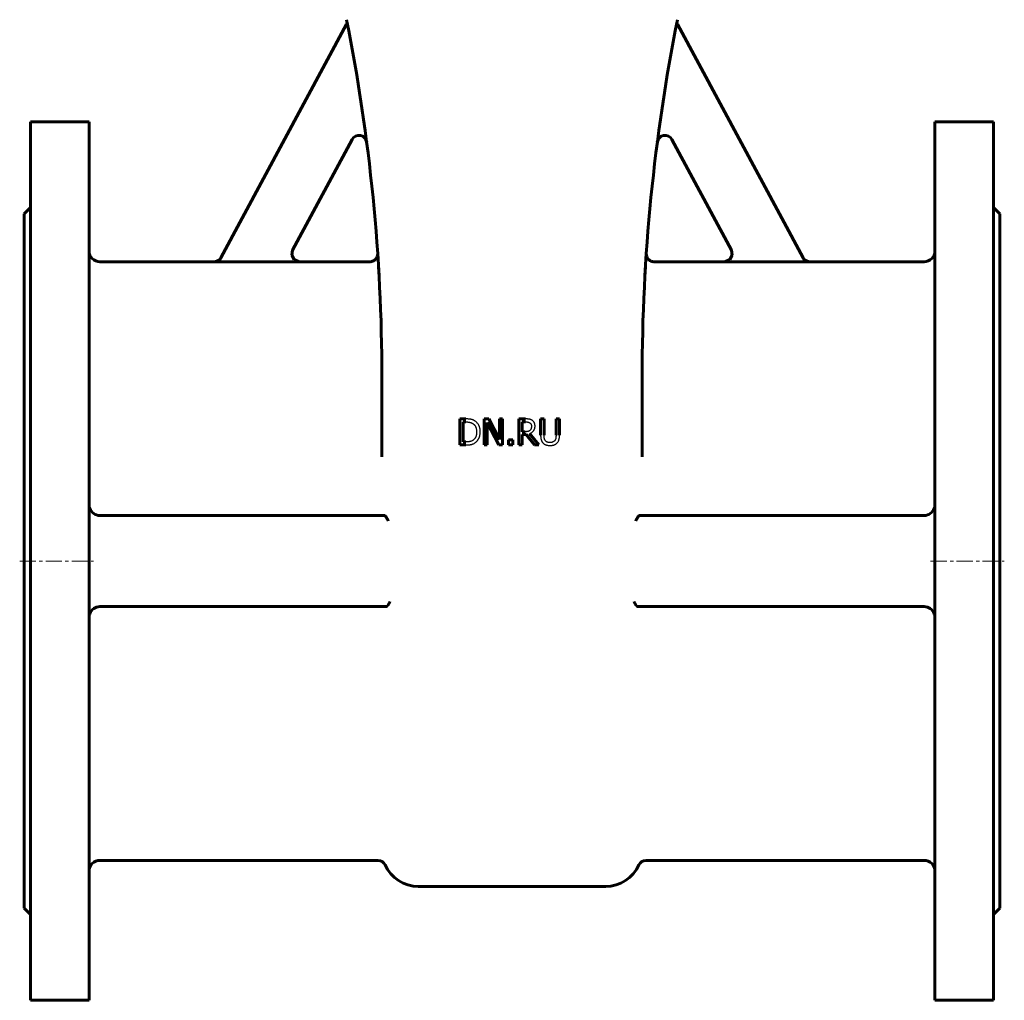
# Model space of a CAD drawing. Header units: millimetres. Extents: x -300 to 300, y -568 to 570.
# Tile 1 of 4: x -227 to 227, y -568 to -116. Entities that reach past the tile are written whole.
import ezdxf

# ---------------------------------------------------------------- set-up
doc = ezdxf.new("R2010")
doc.units = ezdxf.units.MM
for name, pattern in [('K5LT-1', [0]), ('K5LT_AXLED', [12, 7.5, -1.5, 1.5, -1.5]), ('K5LT_BASIC', [0])]:
    doc.linetypes.add(name, pattern=pattern)
doc.layers.add('Системный слой (1)', color=7, linetype='Continuous', true_color=0x6c6c6c)

# ---------------------------------------------------------------- blocks, each defined once
blk = doc.blocks.new('U0')
at = {"layer": 'Системный слой (1)', "color": 143, "linetype": 'K5LT_BASIC', "lineweight": 60, "true_color": 0x33acca}
for p, q in [((101.18, -221.95), (101.54, -224.29)), ((100.51, -226.23), (98.39, -227.23)), ((101.54, -224.29), (100.51, -226.23)), ((98.39, -227.23), (98.01, -227.25))]:
    blk.add_line(p, q, dxfattribs=at)
blk = doc.blocks.new('U2')
at = {"layer": 'Системный слой (1)', "color": 143, "linetype": 'K5LT_BASIC', "lineweight": 60, "true_color": 0x33acca}
for p, q in [((-61.94, -223.42), (-61.93, -223.45)), ((-61.93, -223.45), (-61.93, -223.53)), ((-61.93, -223.53), (-61.92, -223.65)), ((-61.92, -223.65), (-61.92, -223.65)), ((-61.92, -223.65), (-61.92, -223.65))]:
    blk.add_line(p, q, dxfattribs=at)
blk = doc.blocks.new('U9')
at = {"layer": 'Системный слой (1)', "color": 143, "linetype": 'K5LT_BASIC', "lineweight": 60, "true_color": 0x33acca}
for p, q in [((-195, -162.75), (-195, -365.25)), ((-195, -365.25), (-195, -567.75))]:
    blk.add_line(p, q, dxfattribs=at)
blk = doc.blocks.new('U12')
at = {"layer": 'Системный слой (1)', "color": 143, "linetype": 'K5LT_BASIC', "lineweight": 60, "true_color": 0x33acca}
for p, q in [((-225, -205.25), (-225, -365.25)), ((-225, -365.25), (-225, -525.25))]:
    blk.add_line(p, q, dxfattribs=at)
blk = doc.blocks.new('U13')
at = {"layer": 'Системный слой (1)', "color": 143, "linetype": 'K5LT_BASIC', "lineweight": 60, "true_color": 0x33acca}
for p, q in [((-222, -162.75), (-222, -365.25)), ((-222, -365.25), (-222, -567.75))]:
    blk.add_line(p, q, dxfattribs=at)
blk = doc.blocks.new('U17')
at = {"layer": 'Системный слой (1)', "color": 143, "linetype": 'K5LT_BASIC', "lineweight": 60, "true_color": 0x33acca}
for p, q in [((-101.18, -221.95), (-101.54, -224.29)), ((-101.54, -224.29), (-100.51, -226.23)), ((-100.51, -226.23), (-98.39, -227.23)), ((-98.39, -227.23), (-98.01, -227.25))]:
    blk.add_line(p, q, dxfattribs=at)
blk = doc.blocks.new('U18')
at = {"layer": 'Системный слой (1)', "color": 143, "linetype": 'K5LT_BASIC', "lineweight": 60, "true_color": 0x33acca}
for p, q in [((98.01, -227.25), (65.53, -227.25)), ((190, -227.25), (137.33, -227.25))]:
    blk.add_line(p, q, dxfattribs=at)
blk = doc.blocks.new('U22')
at = {"layer": 'Системный слой (1)', "color": 143, "linetype": 'K5LT_BASIC', "lineweight": 60, "true_color": 0x33acca}
for p, q in [((-137.33, -227.25), (-190, -227.25)), ((-65.53, -227.25), (-98.01, -227.25))]:
    blk.add_line(p, q, dxfattribs=at)
blk = doc.blocks.new('U24')
at = {"layer": 'Системный слой (1)', "color": 143, "linetype": 'K5LT_BASIC', "lineweight": 60, "true_color": 0x33acca}
for p, q in [((61.93, -223.54), (61.92, -223.66)), ((61.92, -223.66), (61.92, -223.67)), ((61.92, -223.67), (61.92, -223.67)), ((61.94, -223.42), (61.93, -223.45)), ((61.93, -223.45), (61.93, -223.54))]:
    blk.add_line(p, q, dxfattribs=at)
blk = doc.blocks.new('U25')
at = {"layer": 'Системный слой (1)', "color": 143, "linetype": 'K5LT_BASIC', "lineweight": 60, "true_color": 0x33acca}
for p, q in [((225, -205.25), (225, -365.25)), ((225, -365.25), (225, -525.25))]:
    blk.add_line(p, q, dxfattribs=at)
blk = doc.blocks.new('U33')
at = {"layer": 'Системный слой (1)', "color": 143, "linetype": 'K5LT_BASIC', "lineweight": 60, "true_color": 0x33acca}
for p, q in [((222, -162.75), (222, -365.25)), ((222, -365.25), (222, -567.75))]:
    blk.add_line(p, q, dxfattribs=at)
blk = doc.blocks.new('U38')
at = {"layer": 'Системный слой (1)', "color": 143, "linetype": 'K5LT_BASIC', "lineweight": 60, "true_color": 0x33acca}
for p, q in [((195, -162.75), (195, -365.25)), ((195, -365.25), (195, -567.75))]:
    blk.add_line(p, q, dxfattribs=at)

msp = doc.modelspace()

# ---------------------------------------------------------------- linework, layer by layer
at = {"layer": 'Системный слой (1)', "color": 143, "linetype": 'K5LT_BASIC', "lineweight": 60, "true_color": 0x33acca}
for p, q in [((-134.19, -225.42), (-76.37, -117.71)), ((-76.37, -117.71), (-75.86, -117.99)), ((76.37, -117.71), (75.86, -117.99)), ((134.19, -225.42), (76.37, -117.71)), ((-222, -162.75), (-195, -162.75)), ((222, -162.75), (195, -162.75)), ((-73.75, -170.87), (-101.21, -222.01)), ((73.75, -170.87), (101.21, -222.01)), ((-225, -205.25), (-222, -202.25)), ((225, -205.25), (222, -202.25)), ((-61.85, -224.73), (-61.94, -223.41)), ((61.85, -224.73), (61.94, -223.41)), ((-137.37, -227.31), (-98.04, -227.31)), ((137.37, -227.31), (98.04, -227.31)), ((-60, -317.21), (-60, -280.43)), ((60, -317.21), (60, -280.43)), ((-24.1, -299.73), (-24.1, -311.73)), ((-21.36, -299.73), (-24.1, -299.73)), ((-22.5, -310.35), (-22.5, -301.11)), ((-22.5, -301.11), (-21.29, -301.11)), ((-12.9, -299.73), (-12.9, -311.73)), ((-10.64, -299.73), (-12.9, -299.73)), ((-11.42, -301.39), (-6.11, -311.73)), ((-11.42, -311.73), (-11.42, -301.39)), ((-5.8, -309.23), (-10.64, -299.73)), ((-5.8, -299.73), (-5.8, -309.23)), ((-4.32, -299.73), (-5.8, -299.73)), ((-4.32, -311.73), (-4.32, -299.73)), ((6.21, -299.73), (3.11, -299.73)), ((3.11, -299.73), (3.11, -311.73)), ((4.71, -301.11), (6.29, -301.11)), ((4.71, -305.63), (4.71, -301.11)), ((13.21, -299.73), (13.21, -307.22)), ((14.8, -299.73), (13.21, -299.73)), ((14.8, -307.22), (14.8, -299.73)), ((21.89, -299.73), (20.3, -299.73)), ((20.3, -299.73), (20.3, -307.26)), ((21.89, -307.22), (21.89, -299.73)), ((6.11, -305.63), (4.71, -305.63)), ((4.71, -306.96), (6.54, -306.96)), ((4.71, -311.73), (4.71, -306.96)), ((6.54, -306.96), (10.33, -311.73)), ((12.4, -311.73), (8.13, -306.51)), ((-24.1, -311.73), (-21.33, -311.73)), ((-21.29, -310.35), (-22.5, -310.35)), ((-12.9, -311.73), (-11.42, -311.73)), ((-6.11, -311.73), (-4.32, -311.73)), ((-1.57, -309.44), (-1.57, -311.73)), ((0.35, -309.44), (-1.57, -309.44)), ((-1.57, -311.73), (0.35, -311.73)), ((0.35, -311.73), (0.35, -309.44)), ((3.11, -311.73), (4.71, -311.73)), ((10.33, -311.73), (12.4, -311.73)), ((-190, -344.25), (-59.07, -344.25)), ((-59.07, -344.25), (-58.89, -344.25)), ((59.07, -344.25), (58.89, -344.25)), ((190, -344.25), (59.07, -344.25)), ((-58.2, -386.25), (-190, -386.25)), ((-58.2, -386.25), (-58.19, -386.25)), ((58.2, -386.25), (58.19, -386.25)), ((58.2, -386.25), (190, -386.25)), ((-61.79, -503.25), (-190, -503.25)), ((190, -503.25), (61.79, -503.25)), ((-43.2, -515.25), (43.2, -515.25)), ((-225, -525.25), (-222, -528.25)), ((225, -525.25), (222, -528.25)), ((-222, -567.75), (-195, -567.75)), ((222, -567.75), (195, -567.75))]:
    msp.add_line(p, q, dxfattribs=at)
at = {"layer": 'Системный слой (1)', "color": 30, "linetype": 'K5LT_AXLED', "lineweight": 18, "true_color": 0xff8000}
for p, q in [((-227, -365.25), (-193, -365.25)), ((193, -365.25), (227, -365.25))]:
    msp.add_line(p, q, dxfattribs=at)
at = {"layer": 'Системный слой (1)', "color": 143, "linetype": 'K5LT_BASIC', "lineweight": 60, "true_color": 0x33acca}
for centre, radius, start, end in [((-900, -280.43), 840, 0, 11.30993), ((900, -280.43), 840, 168.69007, 180), ((-70.58, -172.57), 3.6, 7.409, 151.7693), ((70.58, -172.57), 3.6, 28.2307, 172.591), ((-190, -222.25), 5, 180, 270), ((190, -222.25), 5, 270, 0), ((-900, -280.43), 840, 3.87558, 3.89172), ((900, -280.43), 840, 176.10814, 176.12555), ((-190, -339.25), 5, 199.8019, 270), ((190, -339.25), 5, 270, 340.1981), ((-190, -391.25), 5, 90, 160.1981), ((190, -391.25), 5, 19.8019, 90), ((-190, -508.25), 5, 90, 180), ((-61.79, -506.85), 3.6, 24.3157, 90), ((61.79, -506.85), 3.6, 90, 155.6843), ((190, -508.25), 5, 0, 90), ((-43.2, -498.45), 16.8, 204.3157, 270), ((43.2, -498.45), 16.8, 270, 335.6843)]:
    msp.add_arc(centre, radius, start, end, dxfattribs=at)
at = {"layer": 'Системный слой (1)', "color": 7, "linetype": 'K5LT-1'}
for points, knots in [([(-98.04, -227.31), (-98.19, -227.31), (-98.48, -227.3), (-98.78, -227.24), (-99.01, -227.18), (-99.17, -227.13), (-99.33, -227.07), (-99.43, -227.03), (-99.52, -227), (-99.62, -226.95), (-99.83, -226.84), (-99.99, -226.74), (-100.13, -226.64), (-100.17, -226.61), (-100.23, -226.57), (-100.33, -226.49), (-100.53, -226.32), (-100.78, -226.06), (-101.04, -225.72), (-101.22, -225.41), (-101.34, -225.15), (-101.4, -225), (-101.44, -224.9), (-101.45, -224.85), (-101.48, -224.78), (-101.51, -224.66), (-101.57, -224.42), (-101.6, -224.21), (-101.62, -224.03), (-101.62, -223.98), (-101.63, -223.89), (-101.63, -223.76), (-101.63, -223.51), (-101.6, -223.16), (-101.51, -222.74), (-101.38, -222.36), (-101.27, -222.12), (-101.21, -222.01)], [0, 0, 0, 0, 0.0367768, 0.0735537, 0.0773402, 0.0964084, 0.1154767, 0.118994, 0.1251735, 0.1375325, 0.147988, 0.1831614, 0.186906, 0.1906189, 0.195804, 0.206174, 0.2225632, 0.2596926, 0.2956069, 0.3306344, 0.3493208, 0.3680073, 0.3716444, 0.3752623, 0.3807031, 0.3915847, 0.4060004, 0.4421793, 0.4459478, 0.4498222, 0.4559591, 0.4682331, 0.4824287, 0.5192439, 0.556059, 0.5884281, 0.6207972, 0.6207972, 0.6207972, 0.6207972]), ([(98.04, -227.31), (98.19, -227.31), (98.48, -227.3), (98.78, -227.24), (99.01, -227.18), (99.17, -227.13), (99.33, -227.07), (99.43, -227.03), (99.52, -227), (99.62, -226.95), (99.83, -226.84), (99.99, -226.74), (100.13, -226.64), (100.17, -226.61), (100.23, -226.57), (100.33, -226.49), (100.53, -226.32), (100.78, -226.06), (101.04, -225.72), (101.22, -225.41), (101.34, -225.15), (101.4, -225), (101.44, -224.9), (101.45, -224.85), (101.48, -224.78), (101.51, -224.66), (101.57, -224.42), (101.6, -224.21), (101.62, -224.03), (101.62, -223.98), (101.63, -223.89), (101.63, -223.76), (101.63, -223.51), (101.6, -223.16), (101.51, -222.74), (101.38, -222.36), (101.27, -222.12), (101.21, -222.01)], [0, 0, 0, 0, 0.0367786, 0.0735572, 0.077344, 0.0964138, 0.1154836, 0.1190002, 0.1251779, 0.1375333, 0.1479881, 0.1831538, 0.1868985, 0.1906114, 0.1957872, 0.2061387, 0.222565, 0.2596942, 0.2956053, 0.3306306, 0.3493142, 0.3679977, 0.3716342, 0.3752513, 0.3806947, 0.3915814, 0.4059793, 0.4421507, 0.4459185, 0.4497925, 0.4559274, 0.4681974, 0.482397, 0.5191829, 0.5559688, 0.588383, 0.6207972, 0.6207972, 0.6207972, 0.6207972]), ([(-134.19, -225.42), (-134.26, -225.55), (-134.42, -225.8), (-134.7, -226.15), (-134.95, -226.38), (-135.12, -226.53), (-135.24, -226.62), (-135.44, -226.76), (-135.68, -226.9), (-135.92, -227.01), (-136.06, -227.07), (-136.28, -227.15), (-136.45, -227.2), (-136.73, -227.26), (-136.99, -227.3), (-137.24, -227.31), (-137.37, -227.31)], [0, 0, 0, 0, 0.0372808, 0.0745616, 0.1125561, 0.1220114, 0.1314668, 0.1503774, 0.1838992, 0.200609, 0.2173188, 0.2212288, 0.2585585, 0.2623717, 0.2934389, 0.3245062, 0.3245062, 0.3245062, 0.3245062]), ([(134.19, -225.42), (134.26, -225.55), (134.42, -225.8), (134.7, -226.15), (134.95, -226.38), (135.12, -226.53), (135.24, -226.62), (135.44, -226.76), (135.68, -226.9), (135.92, -227.01), (136.06, -227.07), (136.28, -227.15), (136.45, -227.2), (136.73, -227.26), (136.99, -227.3), (137.24, -227.31), (137.37, -227.31)], [0, 0, 0, 0, 0.0372852, 0.0745703, 0.1125662, 0.1220212, 0.1314762, 0.1503862, 0.1839044, 0.2006154, 0.2173265, 0.2212288, 0.2585533, 0.2623664, 0.2934363, 0.3245062, 0.3245062, 0.3245062, 0.3245062]), ([(-17.07, -300.69), (-17.1, -300.66), (-17.17, -300.62), (-17.32, -300.53), (-17.47, -300.45), (-17.64, -300.37), (-17.77, -300.31), (-17.9, -300.25), (-18.04, -300.2), (-18.18, -300.15), (-18.33, -300.1), (-18.48, -300.05), (-18.59, -300.02), (-18.68, -299.99), (-18.74, -299.98), (-18.83, -299.96), (-18.93, -299.93), (-19.03, -299.91), (-19.13, -299.89), (-19.27, -299.87), (-19.5, -299.83), (-19.86, -299.79), (-20.24, -299.76), (-20.57, -299.75), (-20.82, -299.74), (-21.09, -299.73), (-21.27, -299.73), (-21.36, -299.73)], [-1.166779, -1.166779, -1.166779, -1.166779, -1.121743, -1.076706, -0.986633, -0.939168, -0.891703, -0.844237, -0.796772, -0.749307, -0.701842, -0.654376, -0.606911, -0.592293, -0.577675, -0.548439, -0.519204, -0.489968, -0.463871, -0.437773, -0.385579, -0.289184, -0.192789, -0.144592, -0.096395, -0.048197, 0, 0, 0, 0]), ([(-21.29, -301.11), (-21.22, -301.11), (-21.1, -301.12), (-20.91, -301.12), (-20.74, -301.13), (-20.57, -301.14), (-20.42, -301.15), (-20.27, -301.16), (-20.13, -301.17), (-20, -301.19), (-19.88, -301.21), (-19.77, -301.23), (-19.66, -301.25), (-19.57, -301.26), (-19.51, -301.28), (-19.45, -301.29), (-19.37, -301.31), (-19.28, -301.34), (-19.19, -301.36), (-19.1, -301.39), (-18.98, -301.43), (-18.86, -301.47), (-18.62, -301.57), (-18.38, -301.69), (-18.18, -301.8), (-18.12, -301.83)], [-0.2002235, -0.2002235, -0.2002235, -0.2002235, -0.1913487, -0.1824739, -0.1735991, -0.1647243, -0.1568399, -0.1489555, -0.1410711, -0.1331867, -0.1261496, -0.1191124, -0.1120753, -0.1050382, -0.1018794, -0.0987205, -0.0924028, -0.0860851, -0.0797674, -0.0734498, -0.0671321, -0.0544967, -0.0468704, -0.0139734, 0, 0, 0, 0]), ([(-18.12, -301.83), (-18.05, -301.87), (-17.92, -301.96), (-17.79, -302.06), (-17.66, -302.16), (-17.57, -302.24), (-17.47, -302.34), (-17.39, -302.42), (-17.32, -302.5), (-17.22, -302.61), (-17.15, -302.71), (-17.09, -302.79), (-17.05, -302.84), (-16.99, -302.94), (-16.93, -303.04), (-16.81, -303.24), (-16.71, -303.45), (-16.6, -303.73), (-16.55, -303.9), (-16.47, -304.17), (-16.41, -304.45), (-16.35, -304.79), (-16.33, -305.02), (-16.31, -305.22), (-16.3, -305.39), (-16.3, -305.55), (-16.3, -305.67), (-16.3, -305.72)], [-0.3749552, -0.3749552, -0.3749552, -0.3749552, -0.3560366, -0.3371181, -0.3331267, -0.3149295, -0.3058309, -0.2967323, -0.2876065, -0.2784807, -0.2602292, -0.2565321, -0.2524445, -0.2442694, -0.227919, -0.223649, -0.1866782, -0.1681929, -0.1497075, -0.1411679, -0.0986821, -0.0774393, -0.0561964, -0.0421473, -0.0280982, -0.0140491, 0, 0, 0, 0]), ([(-14.63, -305.74), (-14.63, -305.66), (-14.64, -305.5), (-14.65, -305.25), (-14.66, -305.02), (-14.69, -304.72), (-14.74, -304.36), (-14.82, -303.97), (-14.92, -303.59), (-15.03, -303.26), (-15.15, -302.97), (-15.28, -302.7), (-15.42, -302.44), (-15.53, -302.26), (-15.71, -301.98), (-15.98, -301.62), (-16.43, -301.16), (-16.81, -300.86), (-17.03, -300.71), (-17.07, -300.69)], [-0.3878233, -0.3878233, -0.3878233, -0.3878233, -0.3739824, -0.3601415, -0.3463006, -0.3324597, -0.3067193, -0.2809788, -0.2567423, -0.2325057, -0.2122391, -0.1919725, -0.1717278, -0.1514831, -0.1471088, -0.1022452, -0.0557703, -0.009942, 0, 0, 0, 0]), ([(9.26, -300.37), (9.19, -300.32), (9.06, -300.24), (8.9, -300.16), (8.69, -300.06), (8.48, -299.98), (8.21, -299.9), (8.07, -299.87), (7.99, -299.86), (7.95, -299.85), (7.88, -299.84), (7.78, -299.82), (7.6, -299.8), (7.3, -299.77), (6.83, -299.74), (6.43, -299.73), (6.21, -299.73)], [-0.2641886, -0.2641886, -0.2641886, -0.2641886, -0.2430545, -0.2219205, -0.217669, -0.17794, -0.1586133, -0.1392866, -0.1378732, -0.1350465, -0.1293929, -0.1180859, -0.1053984, -0.0826652, -0.0424828, 0, 0, 0, 0]), ([(6.29, -301.11), (6.33, -301.11), (6.41, -301.12), (6.53, -301.12), (6.65, -301.12), (6.75, -301.13), (6.85, -301.13), (6.95, -301.14), (7.03, -301.15), (7.12, -301.16), (7.2, -301.17), (7.29, -301.19), (7.4, -301.21), (7.52, -301.23), (7.64, -301.26), (7.75, -301.3), (7.83, -301.33), (7.96, -301.39), (8.07, -301.44), (8.17, -301.51), (8.2, -301.52)], [-0.1727059, -0.1727059, -0.1727059, -0.1727059, -0.1646418, -0.1565777, -0.1485136, -0.1404496, -0.1333003, -0.126151, -0.1190017, -0.1118525, -0.1054883, -0.0991242, -0.0863958, -0.0750066, -0.0636174, -0.0522281, -0.0408389, -0.0367133, -0.0098092, 0, 0, 0, 0]), ([(8.13, -306.51), (8.22, -306.48), (8.4, -306.4), (8.59, -306.31), (8.84, -306.18), (9.14, -305.99), (9.45, -305.74), (9.67, -305.52), (9.87, -305.3), (10.05, -305.07), (10.19, -304.83), (10.31, -304.59), (10.44, -304.28), (10.51, -303.99), (10.56, -303.75), (10.59, -303.58), (10.61, -303.37), (10.62, -303.2), (10.62, -303.08), (10.62, -303.02), (10.62, -302.99)], [-0.2428036, -0.2428036, -0.2428036, -0.2428036, -0.2281202, -0.2134368, -0.2105001, -0.1833103, -0.1574532, -0.1448938, -0.1323343, -0.1084105, -0.0975813, -0.0867522, -0.0650939, -0.0429174, -0.0398171, -0.0281776, -0.016538, -0.008269, -0.0041345, 0, 0, 0, 0]), ([(8.2, -301.52), (8.23, -301.54), (8.29, -301.59), (8.35, -301.64), (8.44, -301.72), (8.54, -301.82), (8.66, -301.97), (8.74, -302.12), (8.8, -302.24), (8.84, -302.36), (8.88, -302.47), (8.91, -302.63), (8.94, -302.79), (8.96, -302.98), (8.96, -303.09), (8.96, -303.12)], [-0.1339105, -0.1339105, -0.1339105, -0.1339105, -0.1257314, -0.1175522, -0.1158941, -0.1005606, -0.0856848, -0.0704974, -0.0629037, -0.05531, -0.0403128, -0.0379971, -0.0213373, -0.0046776, 0, 0, 0, 0]), ([(8.96, -303.12), (8.96, -303.15), (8.96, -303.23), (8.95, -303.33), (8.95, -303.44), (8.94, -303.54), (8.93, -303.63), (8.91, -303.75), (8.88, -303.89), (8.84, -304.05), (8.8, -304.19), (8.75, -304.32), (8.68, -304.47), (8.58, -304.66), (8.45, -304.82), (8.35, -304.93), (8.3, -304.98), (8.28, -305)], [-0.153701, -0.153701, -0.153701, -0.153701, -0.1468901, -0.1400792, -0.1332683, -0.1264574, -0.1202009, -0.1139445, -0.1014316, -0.0898034, -0.0781752, -0.0677544, -0.0573337, -0.0370975, -0.0168614, -0.0084307, 0, 0, 0, 0]), ([(10.62, -302.99), (10.62, -302.95), (10.62, -302.87), (10.61, -302.75), (10.61, -302.62), (10.59, -302.51), (10.58, -302.4), (10.56, -302.3), (10.55, -302.2), (10.52, -302.1), (10.5, -302.02), (10.49, -301.96), (10.47, -301.91), (10.44, -301.83), (10.4, -301.72), (10.35, -301.58), (10.28, -301.46), (10.22, -301.34), (10.16, -301.25), (10.1, -301.17), (10.06, -301.12), (10.03, -301.07), (9.97, -300.99), (9.9, -300.91), (9.79, -300.79), (9.6, -300.61), (9.4, -300.46), (9.26, -300.37)], [-0.3171963, -0.3171963, -0.3171963, -0.3171963, -0.3019589, -0.2867216, -0.2714842, -0.2562468, -0.2434328, -0.2306187, -0.2178046, -0.2049906, -0.1936035, -0.18791, -0.1822165, -0.1737218, -0.1567322, -0.1422724, -0.1278126, -0.116579, -0.1053454, -0.0990889, -0.0928325, -0.0887025, -0.0845725, -0.0680526, -0.0623044, -0.0419523, 0, 0, 0, 0]), ([(-16.3, -305.72), (-16.3, -305.79), (-16.3, -305.92), (-16.31, -306.12), (-16.32, -306.31), (-16.33, -306.49), (-16.35, -306.67), (-16.38, -306.88), (-16.42, -307.13), (-16.49, -307.41), (-16.56, -307.65), (-16.64, -307.88), (-16.72, -308.08), (-16.81, -308.27), (-16.95, -308.51), (-17.15, -308.8), (-17.43, -309.12), (-17.71, -309.37), (-17.9, -309.51), (-17.97, -309.56)], [-0.452495, -0.452495, -0.452495, -0.452495, -0.436047, -0.419599, -0.4031511, -0.3867031, -0.3717284, -0.3567538, -0.3268046, -0.2992599, -0.2717152, -0.2478501, -0.223985, -0.200485, -0.1769849, -0.1299847, -0.0794218, -0.0295988, 0, 0, 0, 0]), ([(-17.08, -310.77), (-16.91, -310.66), (-16.74, -310.52), (-16.41, -310.24), (-16.23, -310.06), (-16.06, -309.87), (-15.99, -309.79), (-15.87, -309.64), (-15.71, -309.41), (-15.56, -309.17), (-15.44, -308.97), (-15.33, -308.77), (-15.2, -308.5), (-15.06, -308.17), (-14.94, -307.84), (-14.87, -307.59), (-14.78, -307.22), (-14.68, -306.7), (-14.64, -306.13), (-14.63, -305.8), (-14.63, -305.74)], [-0.4573157, -0.4573157, -0.4573157, -0.4573157, -0.4052058, -0.3997593, -0.3468874, -0.3413652, -0.3342776, -0.3201026, -0.2932297, -0.2656183, -0.2518125, -0.2380068, -0.2103953, -0.1827839, -0.1560254, -0.1292669, -0.1240536, -0.0692953, -0.011911, 0, 0, 0, 0]), ([(8.28, -305), (8.22, -305.06), (8.16, -305.12), (8.06, -305.19), (8.01, -305.23), (7.95, -305.27), (7.91, -305.29), (7.89, -305.3), (7.87, -305.31), (7.85, -305.32), (7.82, -305.34), (7.78, -305.36), (7.73, -305.38), (7.68, -305.4), (7.64, -305.42), (7.6, -305.43), (7.56, -305.45), (7.53, -305.46), (7.5, -305.47), (7.46, -305.48), (7.43, -305.49), (7.39, -305.5), (7.36, -305.5), (7.34, -305.51), (7.32, -305.51), (7.3, -305.52), (7.28, -305.52), (7.26, -305.52), (7.23, -305.53), (7.19, -305.54), (7.13, -305.55), (7.05, -305.56), (6.94, -305.58), (6.83, -305.59), (6.72, -305.6), (6.58, -305.61), (6.42, -305.62), (6.26, -305.63), (6.17, -305.63), (6.13, -305.63), (6.11, -305.63)], [-0.1387188, -0.1387188, -0.1387188, -0.1387188, -0.132323, -0.1316572, -0.1285215, -0.1269536, -0.1253858, -0.1251559, -0.1246962, -0.1237767, -0.1228573, -0.1219378, -0.1200989, -0.11826, -0.1168591, -0.1154582, -0.1140573, -0.1126565, -0.1115096, -0.1103628, -0.1080692, -0.1060946, -0.1041199, -0.1021453, -0.1001707, -0.0986869, -0.0972032, -0.0957194, -0.0942357, -0.08981, -0.0853843, -0.0779911, -0.0705979, -0.0573407, -0.0507121, -0.0440835, -0.0220417, -0.0110209, -0.0055104, 0, 0, 0, 0]), ([(13.21, -307.22), (13.21, -307.29), (13.21, -307.44), (13.21, -307.65), (13.22, -307.86), (13.24, -308.05), (13.25, -308.23), (13.28, -308.46), (13.31, -308.67), (13.34, -308.86), (13.37, -309), (13.4, -309.13), (13.43, -309.25), (13.46, -309.37), (13.49, -309.48), (13.53, -309.58), (13.57, -309.69), (13.61, -309.79), (13.67, -309.92), (13.78, -310.14), (13.97, -310.44), (14.18, -310.7), (14.32, -310.84), (14.35, -310.88)], [-0.2116295, -0.2116295, -0.2116295, -0.2116295, -0.2025291, -0.1934286, -0.1843282, -0.1752277, -0.1670708, -0.1589139, -0.1426001, -0.1352387, -0.1278774, -0.120516, -0.1131546, -0.1065386, -0.0999227, -0.0933067, -0.0866907, -0.0801932, -0.0736958, -0.0607008, -0.0350474, -0.009394, 0, 0, 0, 0]), ([(15.32, -309.64), (15.29, -309.6), (15.23, -309.5), (15.17, -309.39), (15.11, -309.28), (15.06, -309.16), (15.02, -309.04), (14.99, -308.96), (14.97, -308.9), (14.95, -308.81), (14.93, -308.72), (14.91, -308.65), (14.9, -308.59), (14.89, -308.5), (14.87, -308.41), (14.86, -308.31), (14.85, -308.2), (14.83, -308.06), (14.82, -307.87), (14.81, -307.7), (14.81, -307.56), (14.8, -307.45), (14.8, -307.34), (14.8, -307.26), (14.8, -307.22)], [-0.5635178, -0.5635178, -0.5635178, -0.5635178, -0.5199182, -0.4763186, -0.4673032, -0.4231448, -0.3789864, -0.3698597, -0.3563375, -0.3292931, -0.3022486, -0.2887264, -0.2752042, -0.2582932, -0.2244713, -0.2075603, -0.1906493, -0.1568273, -0.1176205, -0.0784137, -0.0588103, -0.0392068, -0.0196034, 0, 0, 0, 0]), ([(20.3, -307.26), (20.3, -307.31), (20.3, -307.4), (20.29, -307.55), (20.29, -307.68), (20.28, -307.82), (20.27, -307.94), (20.26, -308.11), (20.25, -308.26), (20.23, -308.39), (20.22, -308.48), (20.2, -308.56), (20.19, -308.64), (20.17, -308.71), (20.15, -308.79), (20.14, -308.86), (20.11, -308.93), (20.09, -309), (20.06, -309.1), (20.03, -309.17), (19.96, -309.33), (19.89, -309.48), (19.81, -309.61), (19.78, -309.64)], [-0.1428385, -0.1428385, -0.1428385, -0.1428385, -0.1363464, -0.1298543, -0.1233623, -0.1168702, -0.1103782, -0.1038861, -0.090902, -0.0858528, -0.0808035, -0.0757543, -0.070705, -0.0658919, -0.0610787, -0.0562655, -0.0514523, -0.0466391, -0.041826, -0.0321996, -0.0301315, -0.0088107, 0, 0, 0, 0]), ([(20.74, -310.88), (20.79, -310.83), (20.89, -310.73), (20.99, -310.62), (21.12, -310.45), (21.28, -310.22), (21.44, -309.92), (21.55, -309.66), (21.61, -309.46), (21.67, -309.25), (21.72, -309.04), (21.77, -308.82), (21.81, -308.54), (21.87, -308.03), (21.89, -307.56), (21.89, -307.22)], [-0.3289804, -0.3289804, -0.3289804, -0.3289804, -0.3099248, -0.2908691, -0.2868873, -0.2492771, -0.2108687, -0.1916645, -0.1724603, -0.1533868, -0.1343132, -0.1161827, -0.0980521, -0.0669158, 0, 0, 0, 0]), ([(-21.33, -311.73), (-21.26, -311.73), (-21.11, -311.73), (-20.88, -311.73), (-20.66, -311.72), (-20.45, -311.71), (-20.25, -311.7), (-19.99, -311.68), (-19.72, -311.66), (-19.46, -311.63), (-19.26, -311.6), (-19.1, -311.57), (-18.97, -311.55), (-18.89, -311.53), (-18.82, -311.51), (-18.75, -311.5), (-18.66, -311.47), (-18.57, -311.45), (-18.47, -311.42), (-18.3, -311.37), (-18.06, -311.28), (-17.67, -311.1), (-17.34, -310.93), (-17.12, -310.79), (-17.08, -310.77)], [-0.8024027, -0.8024027, -0.8024027, -0.8024027, -0.7702862, -0.7381697, -0.7060533, -0.6739368, -0.6418203, -0.6097039, -0.5454709, -0.5063945, -0.4673181, -0.4282417, -0.4087035, -0.3891653, -0.3767884, -0.3644115, -0.3396576, -0.3229278, -0.306198, -0.2768289, -0.2126367, -0.1484445, -0.0200601, 0, 0, 0, 0]), ([(-17.97, -309.56), (-18.04, -309.6), (-18.17, -309.69), (-18.33, -309.78), (-18.56, -309.9), (-18.74, -309.98), (-18.93, -310.05), (-19.01, -310.07), (-19.12, -310.11), (-19.24, -310.14), (-19.35, -310.17), (-19.48, -310.19), (-19.65, -310.23), (-19.83, -310.26), (-20.02, -310.28), (-20.16, -310.3), (-20.31, -310.31), (-20.48, -310.33), (-20.66, -310.34), (-20.86, -310.35), (-21.07, -310.35), (-21.21, -310.35), (-21.29, -310.35)], [-0.2123207, -0.2123207, -0.2123207, -0.2123207, -0.1959852, -0.1796498, -0.1762673, -0.1435812, -0.1401974, -0.1354558, -0.1259728, -0.1185366, -0.1111005, -0.1026408, -0.0941812, -0.077262, -0.0688024, -0.0603427, -0.0518831, -0.0434235, -0.0325676, -0.0217118, -0.0108559, 0, 0, 0, 0]), ([(14.35, -310.88), (14.4, -310.93), (14.51, -311.03), (14.63, -311.12), (14.75, -311.22), (14.85, -311.29), (14.98, -311.37), (15.05, -311.41), (15.12, -311.45), (15.2, -311.5), (15.32, -311.56), (15.47, -311.62), (15.59, -311.67), (15.67, -311.7), (15.71, -311.71), (15.75, -311.73), (15.81, -311.75), (15.92, -311.78), (16.06, -311.82), (16.24, -311.86), (16.5, -311.91), (16.91, -311.97), (17.31, -311.99), (17.54, -311.99)], [-0.5294399, -0.5294399, -0.5294399, -0.5294399, -0.4885622, -0.4476845, -0.4394006, -0.3976498, -0.3767744, -0.3558989, -0.3474219, -0.3318265, -0.3006357, -0.2694448, -0.238254, -0.2271687, -0.221626, -0.2160833, -0.201814, -0.1875446, -0.1590059, -0.1350089, -0.1110119, -0.0587863, 0, 0, 0, 0]), ([(17.54, -310.63), (17.5, -310.63), (17.43, -310.62), (17.31, -310.62), (17.2, -310.61), (17.09, -310.6), (16.99, -310.59), (16.86, -310.57), (16.66, -310.54), (16.4, -310.46), (16.13, -310.35), (15.9, -310.23), (15.7, -310.08), (15.52, -309.91), (15.39, -309.76), (15.33, -309.67), (15.32, -309.64)], [-0.2663375, -0.2663375, -0.2663375, -0.2663375, -0.256398, -0.2464585, -0.236519, -0.2265795, -0.217469, -0.2083585, -0.1901375, -0.1563546, -0.1259533, -0.0963945, -0.0672102, -0.0380259, -0.0094078, 0, 0, 0, 0]), ([(19.78, -309.64), (19.76, -309.68), (19.71, -309.74), (19.66, -309.81), (19.57, -309.91), (19.46, -310.02), (19.3, -310.15), (19.15, -310.24), (19.04, -310.3), (18.95, -310.35), (18.87, -310.38), (18.79, -310.41), (18.69, -310.45), (18.57, -310.49), (18.4, -310.54), (18.24, -310.57), (17.97, -310.61), (17.77, -310.62), (17.59, -310.63), (17.54, -310.63)], [-0.1756812, -0.1756812, -0.1756812, -0.1756812, -0.1666365, -0.1575918, -0.1556902, -0.1377043, -0.1191968, -0.109943, -0.1006893, -0.091561, -0.0869969, -0.0824328, -0.0738388, -0.0652448, -0.0583391, -0.0371013, -0.0330202, -0.0077014, 0, 0, 0, 0]), ([(17.54, -311.99), (17.6, -311.99), (17.72, -311.99), (17.89, -311.98), (18.06, -311.97), (18.22, -311.96), (18.37, -311.94), (18.56, -311.92), (18.73, -311.89), (18.9, -311.86), (19.01, -311.83), (19.12, -311.81), (19.33, -311.75), (19.52, -311.68), (19.7, -311.6), (19.81, -311.54), (19.91, -311.49), (20.11, -311.38), (20.36, -311.22), (20.6, -311.01), (20.73, -310.89), (20.74, -310.88)], [-0.2182194, -0.2182194, -0.2182194, -0.2182194, -0.2093785, -0.2005376, -0.1916967, -0.1828558, -0.1748616, -0.1668675, -0.1508792, -0.143587, -0.1362948, -0.1290026, -0.1217104, -0.0948219, -0.0880998, -0.0813777, -0.0679334, -0.0651108, -0.0353998, -0.0041228, 0, 0, 0, 0])]:
    msp.add_open_spline(points, degree=3, knots=knots, dxfattribs=at)
at = {"layer": 'Системный слой (1)', "color": 143, "linetype": 'K5LT_BASIC', "lineweight": 60, "true_color": 0x33acca}
for points, knots in [([(-137.33, -227.25), (-136.59, -227.25), (-135.3, -226.84), (-134.42, -225.84), (-134.16, -225.35)], [0, 0, 0, 0, 0.571428, 1, 1, 1, 1]), ([(-61.94, -223.42), (-61.94, -223.42), (-61.94, -223.42), (-61.94, -223.43), (-61.94, -223.43), (-61.94, -223.44), (-61.93, -223.44), (-61.93, -223.45), (-61.93, -223.45), (-61.93, -223.45), (-61.93, -223.45), (-61.93, -223.45), (-61.93, -223.46), (-61.93, -223.46), (-61.93, -223.46), (-61.93, -223.46), (-61.93, -223.47), (-61.93, -223.47), (-61.93, -223.47), (-61.93, -223.48), (-61.93, -223.48), (-61.93, -223.49), (-61.93, -223.5), (-61.93, -223.51), (-61.93, -223.51), (-61.93, -223.53), (-61.93, -223.53), (-61.93, -223.55), (-61.93, -223.55), (-61.93, -223.57), (-61.93, -223.58), (-61.93, -223.61), (-61.93, -223.62), (-61.93, -223.66), (-61.93, -223.69), (-61.93, -223.74), (-61.93, -223.78), (-61.94, -223.87), (-61.94, -223.94), (-61.96, -224.13), (-61.98, -224.26), (-62.04, -224.55), (-62.08, -224.7), (-62.19, -225.01), (-62.26, -225.16), (-62.4, -225.44), (-62.48, -225.58), (-62.66, -225.83), (-62.76, -225.95), (-62.96, -226.18), (-63.07, -226.28), (-63.31, -226.49), (-63.45, -226.58), (-63.73, -226.76), (-63.87, -226.84), (-64.18, -226.98), (-64.34, -227.04), (-64.65, -227.14), (-64.81, -227.18), (-65.16, -227.24), (-65.34, -227.25), (-65.53, -227.25)], [0, 0, 0, 0, 1.027472, 1.027472, 1.386403, 1.386403, 1.712199, 1.712199, 1.793138, 1.793138, 1.793648, 1.793648, 1.875098, 1.875098, 1.931956, 1.931956, 1.956547, 1.956547, 2.037996, 2.037996, 2.097647, 2.097647, 2.157299, 2.157299, 2.230222, 2.230222, 2.303145, 2.303145, 2.358495, 2.358495, 2.469194, 2.469194, 2.582436, 2.582436, 2.80892, 2.80892, 3.091179, 3.091179, 3.655698, 3.655698, 4.784735, 4.784735, 6.198378, 6.198378, 7.606569, 7.606569, 8.980321, 8.980321, 10.297927, 10.297927, 11.620456, 11.620456, 13.044655, 13.044655, 14.501326, 14.501326, 15.961726, 15.961726, 17.394633, 17.394633, 19, 19, 19, 19]), ([(61.94, -223.42), (61.94, -223.42), (61.94, -223.42), (61.94, -223.43), (61.94, -223.43), (61.94, -223.43), (61.94, -223.44), (61.93, -223.44), (61.93, -223.44), (61.93, -223.45), (61.93, -223.45), (61.93, -223.45), (61.93, -223.45), (61.93, -223.45), (61.93, -223.46), (61.93, -223.46), (61.93, -223.46), (61.93, -223.47), (61.93, -223.47), (61.93, -223.47), (61.93, -223.47), (61.93, -223.48), (61.93, -223.48), (61.93, -223.49), (61.93, -223.5), (61.93, -223.51), (61.93, -223.51), (61.93, -223.52), (61.93, -223.52), (61.93, -223.53), (61.93, -223.53), (61.93, -223.54), (61.93, -223.55), (61.93, -223.55), (61.93, -223.56), (61.93, -223.56), (61.93, -223.57), (61.93, -223.58), (61.93, -223.58), (61.93, -223.6), (61.93, -223.62), (61.93, -223.64), (61.93, -223.66), (61.93, -223.69), (61.93, -223.71), (61.93, -223.78), (61.93, -223.82), (61.94, -223.96), (61.95, -224.04), (61.98, -224.29), (62.02, -224.45), (62.1, -224.76), (62.16, -224.92), (62.28, -225.22), (62.36, -225.36), (62.52, -225.63), (62.61, -225.76), (62.79, -226), (62.89, -226.11), (63.12, -226.32), (63.24, -226.43), (63.5, -226.62), (63.64, -226.71), (63.93, -226.87), (64.09, -226.94), (64.4, -227.07), (64.56, -227.12), (64.88, -227.19), (65.04, -227.22), (65.31, -227.25), (65.42, -227.25), (65.53, -227.25)], [0, 0, 0, 0, 1.18846, 1.18846, 1.387387, 1.387387, 1.70972, 1.70972, 1.790303, 1.790303, 1.870887, 1.870887, 1.873913, 1.873913, 1.95147, 1.95147, 1.998856, 1.998856, 2.032053, 2.032053, 2.089047, 2.089047, 2.14604, 2.14604, 2.203034, 2.203034, 2.270788, 2.270788, 2.285349, 2.285349, 2.314471, 2.314471, 2.372715, 2.372715, 2.388678, 2.388678, 2.420604, 2.420604, 2.484455, 2.484455, 2.612158, 2.612158, 2.7087, 2.7087, 2.901784, 2.901784, 3.287952, 3.287952, 4.060288, 4.060288, 5.462063, 5.462063, 6.874418, 6.874418, 8.267316, 8.267316, 9.614535, 9.614535, 10.90113, 10.90113, 12.296905, 12.296905, 13.737094, 13.737094, 15.196981, 15.196981, 16.645227, 16.645227, 18.054732, 18.054732, 19, 19, 19, 19]), ([(137.33, -227.25), (136.59, -227.25), (135.3, -226.84), (134.42, -225.84), (134.16, -225.35)], [0, 0, 0, 0, 0.571428, 1, 1, 1, 1]), ([(-61.2, -235.56), (-61.23, -235.05), (-61.25, -234.55), (-61.31, -233.59), (-61.33, -233.12), (-61.38, -232.23), (-61.41, -231.79), (-61.44, -231.33), (-61.44, -231.29), (-61.44, -231.2), (-61.45, -231.17), (-61.45, -231.12), (-61.45, -231.1), (-61.45, -231.08), (-61.45, -231.07), (-61.45, -231.05), (-61.45, -231.05), (-61.45, -231.04), (-61.45, -231.04), (-61.45, -231.04), (-61.45, -231.04), (-61.45, -231.04), (-61.45, -231.03), (-61.45, -231.03), (-61.45, -231.03), (-61.45, -231.03), (-61.45, -231.03), (-61.45, -231.02), (-61.45, -231.02), (-61.46, -231), (-61.46, -231), (-61.46, -230.97), (-61.46, -230.96), (-61.46, -230.91), (-61.46, -230.87), (-61.47, -230.78), (-61.47, -230.71), (-61.48, -230.63), (-61.48, -230.62), (-61.49, -230.49), (-61.49, -230.38), (-61.51, -230.03), (-61.53, -229.79), (-61.55, -229.39), (-61.57, -229.13), (-61.58, -228.96)], [0, 0, 0, 0, 5.282788, 5.282788, 10.565577, 10.565577, 15.848365, 15.848365, 16.395194, 16.395194, 16.892971, 16.892971, 17.038254, 17.038254, 17.211369, 17.211369, 17.257972, 17.257972, 17.270518, 17.270518, 17.283064, 17.283064, 17.291149, 17.291149, 17.305089, 17.305089, 17.331853, 17.331853, 17.384824, 17.384824, 17.490488, 17.490488, 17.701258, 17.701258, 18.121684, 18.121684, 18.960304, 18.960304, 19.183009, 19.183009, 20.633083, 20.633083, 23.96972, 23.96972, 26.413942, 26.413942, 26.413942, 26.413942]), ([(61.2, -235.49), (61.23, -234.98), (61.26, -234.49), (61.31, -233.54), (61.34, -233.08), (61.39, -232.19), (61.41, -231.76), (61.44, -231.33), (61.44, -231.3), (61.44, -231.25), (61.44, -231.22), (61.45, -231.16), (61.45, -231.13), (61.45, -231.08), (61.45, -231.07), (61.45, -231.05), (61.45, -231.05), (61.45, -231.04), (61.45, -231.04), (61.45, -231.04), (61.45, -231.04), (61.45, -231.04), (61.45, -231.03), (61.45, -231.03), (61.45, -231.03), (61.45, -231.03), (61.45, -231.03), (61.45, -231.02), (61.45, -231.02), (61.46, -231), (61.46, -231), (61.46, -230.97), (61.46, -230.95), (61.46, -230.91), (61.46, -230.87), (61.47, -230.79), (61.47, -230.75), (61.47, -230.68), (61.48, -230.67), (61.48, -230.52), (61.49, -230.4), (61.51, -230.03), (61.53, -229.79), (61.55, -229.39), (61.57, -229.14), (61.58, -228.97)], [0, 0, 0, 0, 5.350068, 5.350068, 10.700136, 10.700136, 16.050204, 16.050204, 16.334267, 16.334267, 16.719167, 16.719167, 17.134086, 17.134086, 17.335802, 17.335802, 17.386676, 17.386676, 17.399506, 17.399506, 17.412337, 17.412337, 17.420605, 17.420605, 17.434861, 17.434861, 17.462233, 17.462233, 17.516406, 17.516406, 17.624466, 17.624466, 17.840018, 17.840018, 18.26998, 18.26998, 18.912584, 18.912584, 19.127623, 19.127623, 20.838348, 20.838348, 24.250673, 24.250673, 26.75034, 26.75034, 26.75034, 26.75034]), ([(-195, -339.39), (-195, -339.6), (-194.97, -339.92), (-194.87, -340.44), (-194.77, -340.75), (-194.7, -340.94)], [0, 0, 0, 0, 2.496794, 3.77593, 6, 6, 6, 6]), ([(195, -339.39), (195, -339.6), (194.97, -339.92), (194.87, -340.44), (194.77, -340.75), (194.7, -340.94)], [0, 0, 0, 0, 2.496794, 3.77593, 6, 6, 6, 6]), ([(-57.09, -346.65), (-57.13, -346.57), (-57.23, -346.39), (-57.39, -346.08), (-57.56, -345.76), (-57.72, -345.46), (-57.84, -345.26), (-57.98, -345.03), (-58.13, -344.83), (-58.3, -344.62), (-58.44, -344.47), (-58.59, -344.35), (-58.74, -344.27), (-58.84, -344.25), (-58.89, -344.25)], [0, 0, 0, 0, 1.374982, 2.920601, 4.470523, 5.853153, 6.968958, 7.350158, 9.22125, 10.280525, 11.289899, 12.534938, 13.677345, 15, 15, 15, 15]), ([(57.09, -346.65), (57.13, -346.57), (57.23, -346.39), (57.39, -346.08), (57.56, -345.76), (57.72, -345.46), (57.84, -345.26), (57.98, -345.03), (58.13, -344.83), (58.3, -344.62), (58.44, -344.47), (58.59, -344.35), (58.74, -344.27), (58.84, -344.25), (58.89, -344.25)], [0, 0, 0, 0, 1.374982, 2.920601, 4.470523, 5.853153, 6.968958, 7.350158, 9.22125, 10.280525, 11.289899, 12.534938, 13.677345, 15, 15, 15, 15]), ([(-58.19, -386.25), (-58.16, -386.25), (-58.11, -386.24), (-58.05, -386.23), (-58, -386.22), (-57.95, -386.2), (-57.9, -386.18), (-57.85, -386.16), (-57.8, -386.13), (-57.75, -386.1), (-57.7, -386.07), (-57.65, -386.03), (-57.58, -385.98), (-57.51, -385.91), (-57.43, -385.84), (-57.37, -385.77), (-57.3, -385.7), (-57.24, -385.62), (-57.18, -385.54), (-57.14, -385.5), (-57.09, -385.43), (-57.03, -385.35), (-56.96, -385.24), (-56.88, -385.12), (-56.81, -385), (-56.74, -384.89), (-56.67, -384.76), (-56.58, -384.61), (-56.46, -384.39), (-56.37, -384.21), (-56.3, -384.08), (-56.28, -384.05)], [0, 0, 0, 0, 1.353438, 2.025503, 2.696193, 3.366003, 4.038656, 4.714482, 5.398324, 6.089393, 6.784558, 7.477384, 8.163053, 9.523375, 10.848256, 11.497041, 12.131534, 13.956735, 14.530679, 15.091585, 15.639165, 17.238911, 18.219555, 19.565396, 21.731419, 22.624224, 23.551767, 26.118595, 27.806862, 30.777234, 32, 32, 32, 32]), ([(58.19, -386.25), (58.16, -386.25), (58.11, -386.24), (58.05, -386.23), (58, -386.22), (57.95, -386.2), (57.9, -386.18), (57.85, -386.16), (57.8, -386.13), (57.75, -386.1), (57.7, -386.07), (57.65, -386.03), (57.58, -385.98), (57.51, -385.91), (57.43, -385.84), (57.37, -385.77), (57.3, -385.7), (57.24, -385.62), (57.18, -385.54), (57.14, -385.5), (57.09, -385.43), (57.03, -385.35), (56.96, -385.24), (56.88, -385.12), (56.81, -385), (56.74, -384.89), (56.67, -384.76), (56.58, -384.61), (56.46, -384.39), (56.37, -384.21), (56.3, -384.08), (56.28, -384.05)], [0, 0, 0, 0, 1.353441, 2.025507, 2.696197, 3.366007, 4.038659, 4.714483, 5.398324, 6.089392, 6.784556, 7.477382, 8.163051, 9.523373, 10.848256, 11.497041, 12.131535, 13.956736, 14.53068, 15.091585, 15.639165, 17.23891, 18.219554, 19.565396, 21.731419, 22.624224, 23.551767, 26.118595, 27.806863, 30.777234, 32, 32, 32, 32]), ([(-195, -391.11), (-195, -390.9), (-194.97, -390.58), (-194.87, -390.06), (-194.77, -389.75), (-194.7, -389.56)], [0, 0, 0, 0, 2.496794, 3.77593, 6, 6, 6, 6]), ([(195, -391.11), (195, -390.9), (194.97, -390.58), (194.87, -390.06), (194.77, -389.75), (194.7, -389.56)], [0, 0, 0, 0, 2.496794, 3.77593, 6, 6, 6, 6])]:
    msp.add_open_spline(points, degree=3, knots=knots, dxfattribs=at)

# ---------------------------------------------------------------- block references
at = {"layer": 'Системный слой (1)'}
for name in ['U13', 'U9', 'U38', 'U33', 'U12', 'U25', 'U17', 'U0', 'U2', 'U24', 'U22', 'U18']:
    msp.add_blockref(name, (0, 0), dxfattribs=at)

doc.saveas('drawing.dxf')
